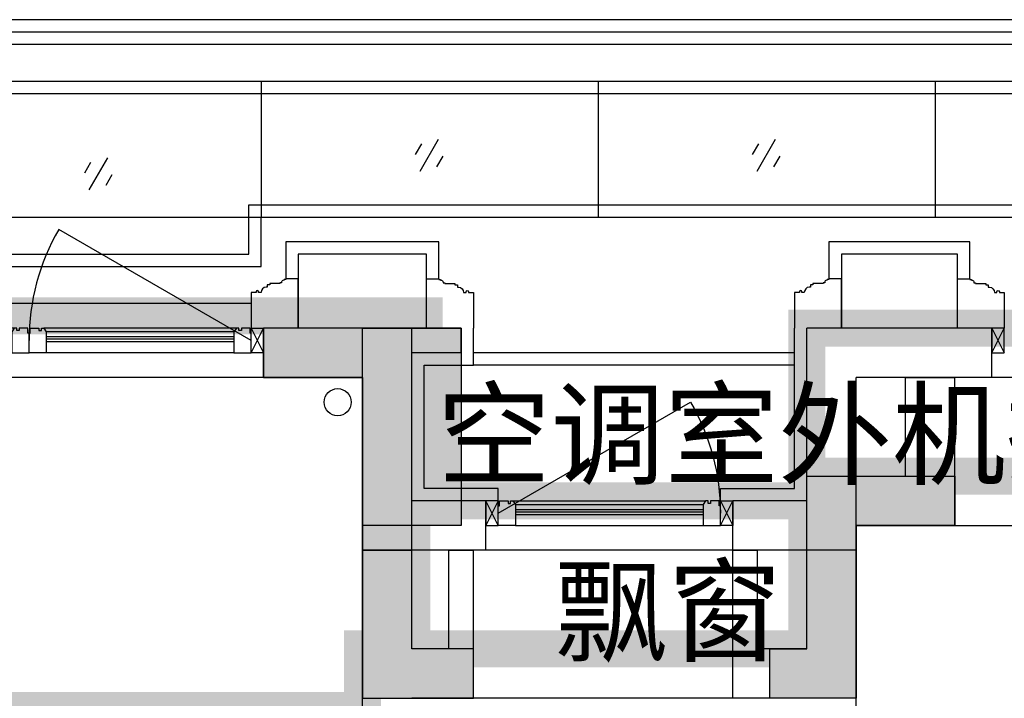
# Model space of a CAD drawing. Header units: millimetres. Extents: x 296296 to 297283, y 219875 to 220035.
# Tile 20 of 256: x 296572.93 to 296576.91, y 220019.69 to 220022.44. Entities that reach past the tile are written whole.
import ezdxf

# ---------------------------------------------------------------- set-up
doc = ezdxf.new("R2010")
doc.units = ezdxf.units.MM
doc.linetypes.add('-DASH', pattern=[0.35, 0.25, -0.1])
for name, color, linetype, lineweight in [('面积-基底-基底-1', 11, 'Continuous', 0), ('面积-计容-住宅-0.5', 1, 'Continuous', 0), ('面积-计容-住宅-1', 1, 'Continuous', 0)]:
    doc.layers.add(name, color=color, linetype=linetype, lineweight=lineweight)
doc.styles.get("Standard").update_dxf_attribs({"font": 'arial.ttf'})

# ---------------------------------------------------------------- blocks, each defined once
blk = doc.blocks.new('qAEWTW4ygrewyhreyteutu')
for points in [[(974974.9, 192758.4), (974974.9, 191458.4), (975424.9, 191458.4), (975424.9, 191658.4), (975174.9, 191658.4), (975174.9, 192958.4), (974574.9, 192958.4), (974574.9, 192758.4)], [(976974.9, 192158.4), (976974.9, 191458.4), (976624.9, 191458.4), (976624.9, 191658.4), (976774.9, 191658.4), (976774.9, 192358.4), (977374.9, 192358.4), (977374.9, 192158.4)]]:
    blk.add_hatch(color=253).paths.add_polyline_path(points)
at = {"color": 253}
for points in [[(974974.9, 192758.4), (974974.9, 191458.4), (975424.9, 191458.4), (975424.9, 191658.4), (975174.9, 191658.4), (975174.9, 192958.4), (974574.9, 192958.4), (974574.9, 192758.4), (974974.9, 192758.4)], [(976974.9, 192158.4), (976974.9, 191458.4), (976624.9, 191458.4), (976624.9, 191658.4), (976774.9, 191658.4), (976774.9, 192358.4), (977374.9, 192358.4), (977374.9, 192158.4), (976974.9, 192158.4)]]:
    blk.add_lwpolyline(points, close=True, dxfattribs=at)
blk = doc.blocks.new('dzuerujfysiktuykluyikyuj')
h = blk.add_hatch()
h.set_pattern_fill('钢筋混凝土', color=253, scale=100)
h.set_pattern_definition([(45, (0, 0), (-176.776695, 176.776695), []), (50, (0, 0), (717.26018, -62.75213), [75, -825]), (355, (0, 0), (-138.75133, 752.19213), [60, -660]), (100.4514, (59.8, -5.2), (578.5094, 689.43954), [63.7402, -701.1421]), (46.1842, (0, 200), (1067.24105, -165.519), [112.5, -1237.5]), (96.6356, (88.9, 186.2), (934.6627, 974.1179), [95.6103, -1051.713]), (351.1842, (0, 200), (934.6619, 974.1186), [90, -990]), (21, (100, 150), (596.90705, -402.6189), [75, -825]), (326, (100, 150), (243.31533, 725.15005), [60, -660]), (71.4514, (149.74, 116.45), (840.22263, 322.5305), [63.7402, -701.1421]), (37.5, (0, 0), (12.159855, 332.893854), [0, -652, 0, -670, 0, -662.5]), (7.5, (0, 0), (263.06954, 394.41171), [0, -382, 0, -637, 0, -252.5]), (327.5, (-223, 0), (533.822436, -22.55487), [0, -250, 0, -780, 0, -1035]), (317.5, (-323, 0), (583.18617, 100.10498), [0, -325, 0, -518, 0, -735])])
h.paths.add_polyline_path([(1106524.9, 389058.4), (1106524.9, 387258.4), (1106274.9, 387258.4), (1106274.9, 389058.4)])
h.paths.add_polyline_path([(1120674.9, 389058.4), (1120674.9, 387258.4), (1120424.9, 387258.4), (1120424.9, 389058.4)])
h.paths.add_polyline_path([(1088474.9, 389058.4), (1088474.9, 387258.4), (1088224.9, 387258.4), (1088224.9, 389058.4)])
h.paths.add_polyline_path([(1138724.9, 389058.4), (1138724.9, 387258.4), (1138474.9, 387258.4), (1138474.9, 389058.4)])
h.paths.add_polyline_path([(1113574.9, 387858.4), (1113574.9, 384858.4), (1113374.9, 384858.4), (1113374.9, 387858.4)])
h.paths.add_polyline_path([(1143674.9, 392958.4), (1143674.9, 391158.4), (1143474.9, 391158.4), (1143474.9, 392758.4), (1143174.9, 392758.4), (1143174.9, 392958.4)])
h.paths.add_polyline_path([(1083474.9, 392758.4), (1083474.9, 391158.4), (1083274.9, 391158.4), (1083274.9, 392958.4), (1083774.9, 392958.4), (1083774.9, 392758.4)])
h.paths.add_polyline_path([(1127074.9, 392758.4), (1127074.9, 391258.4), (1126874.9, 391258.4), (1126874.9, 392958.4), (1127424.9, 392958.4), (1127424.9, 392758.4)])
h.paths.add_polyline_path([(1100074.9, 392958.4), (1100074.9, 391258.4), (1099874.9, 391258.4), (1099874.9, 392758.4), (1099524.9, 392758.4), (1099524.9, 392958.4)])
h.paths.add_polyline_path([(1132274.9, 392958.4), (1132274.9, 391258.4), (1132074.9, 391258.4), (1132074.9, 392758.4), (1131724.9, 392758.4), (1131724.9, 392958.4)])
h.paths.add_polyline_path([(1094874.9, 392758.4), (1094874.9, 391258.4), (1094674.9, 391258.4), (1094674.9, 392958.4), (1095224.9, 392958.4), (1095224.9, 392758.4)])
h.paths.add_polyline_path([(1113974.9, 380258.4), (1113974.9, 380058.4), (1113374.9, 380058.4), (1113374.9, 381858.4), (1113574.9, 381858.4), (1113574.9, 380258.4)])
h.paths.add_polyline_path([(1145774.9, 392358.4), (1145774.9, 390658.4), (1145574.9, 390658.4), (1145574.9, 392158.4), (1145124.9, 392158.4), (1145124.9, 392358.4)])
h.paths.add_polyline_path([(1081374.9, 392158.4), (1081374.9, 390658.4), (1081174.9, 390658.4), (1081174.9, 392358.4), (1081824.9, 392358.4), (1081824.9, 392158.4)])
h.paths.add_polyline_path([(1141974.9, 380058.4), (1141974.9, 379458.4), (1141174.9, 379458.4), (1141174.9, 379658.4), (1141774.9, 379658.4), (1141774.9, 380258.4), (1142724.9, 380258.4), (1142724.9, 380058.4)])
h.paths.add_polyline_path([(1109774.9, 380058.4), (1109774.9, 379458.4), (1108974.9, 379458.4), (1108974.9, 379658.4), (1109574.9, 379658.4), (1109574.9, 380258.4), (1110524.9, 380258.4), (1110524.9, 380058.4)])
h.paths.add_polyline_path([(1117974.9, 379658.4), (1117974.9, 379458.4), (1117174.9, 379458.4), (1117174.9, 380058.4), (1116424.9, 380058.4), (1116424.9, 380258.4), (1117374.9, 380258.4), (1117374.9, 379658.4)])
h.paths.add_polyline_path([(1085774.9, 379658.4), (1085774.9, 379458.4), (1084974.9, 379458.4), (1084974.9, 380058.4), (1084224.9, 380058.4), (1084224.9, 380258.4), (1085174.9, 380258.4), (1085174.9, 379658.4)])
h.paths.add_polyline_path([(1115674.9, 392758.4), (1115674.9, 391158.4), (1115474.9, 391158.4), (1115474.9, 392158.4), (1115174.9, 392158.4), (1115174.9, 392358.4), (1115474.9, 392358.4), (1115474.9, 392958.4), (1115974.9, 392958.4), (1115974.9, 392758.4)])
h.paths.add_polyline_path([(1111474.9, 392158.4), (1111474.9, 391158.4), (1111274.9, 391158.4), (1111274.9, 392758.4), (1110974.9, 392758.4), (1110974.9, 392958.4), (1111474.9, 392958.4), (1111474.9, 392358.4), (1111774.9, 392358.4), (1111774.9, 392158.4)])
h.paths.add_polyline_path([(1130799.9, 387258.4), (1130799.9, 386658.4), (1128349.9, 386658.4), (1128349.9, 387258.4), (1128549.9, 387258.4), (1128549.9, 386858.4), (1130599.9, 386858.4), (1130599.9, 387258.4)])
h.paths.add_polyline_path([(1098599.9, 387258.4), (1098599.9, 386658.4), (1096149.9, 386658.4), (1096149.9, 387258.4), (1096349.9, 387258.4), (1096349.9, 386858.4), (1098399.9, 386858.4), (1098399.9, 387258.4)])
h.paths.add_polyline_path([(1128549.9, 389158.4), (1128549.9, 388743.4), (1128349.9, 388743.4), (1128349.9, 389358.4), (1130799.9, 389358.4), (1130799.9, 388743.4), (1130599.9, 388743.4), (1130599.9, 389158.4)])
h.paths.add_polyline_path([(1098599.9, 389358.4), (1098599.9, 388743.4), (1098399.9, 388743.4), (1098399.9, 389158.4), (1096349.9, 389158.4), (1096349.9, 388743.4), (1096149.9, 388743.4), (1096149.9, 389358.4)])
h.paths.add_polyline_path([(1125274.8, 392958.4), (1125274.8, 390058.4), (1125074.8, 390058.4), (1125074.8, 392758.4), (1124674.9, 392758.4), (1124674.9, 392958.4)])
h.paths.add_polyline_path([(1101874.9, 392758.4), (1101874.9, 390058.4), (1101674.9, 390058.4), (1101674.9, 392958.4), (1102274.9, 392958.4), (1102274.9, 392758.4)])
h.paths.add_polyline_path([(1093074.9, 392958.4), (1093074.9, 390058.4), (1092874.9, 390058.4), (1092874.9, 392758.4), (1092474.9, 392758.4), (1092474.9, 392958.4)])
h.paths.add_polyline_path([(1134074.9, 392758.4), (1134074.9, 390058.4), (1133874.9, 390058.4), (1133874.9, 392958.4), (1134474.9, 392958.4), (1134474.9, 392758.4)])
h.paths.add_polyline_path([(1145774.9, 383408.4), (1145774.9, 380058.4), (1145174.9, 380058.4), (1145174.9, 380258.4), (1145574.9, 380258.4), (1145574.9, 383408.4)])
h.paths.add_polyline_path([(1081774.9, 380258.4), (1081774.9, 380058.4), (1081174.9, 380058.4), (1081174.9, 383408.4), (1081374.9, 383408.4), (1081374.9, 380258.4)])
h.paths.add_polyline_path([(1100774.9, 386658.4), (1100774.9, 388108.4), (1100574.9, 388108.4), (1100574.9, 386658.4)])
h.paths.add_polyline_path([(1100774.9, 388708.4), (1100774.9, 389358.4), (1099874.9, 389358.4), (1099874.9, 389158.4), (1100574.9, 389158.4), (1100574.9, 388708.4)])
h.paths.add_polyline_path([(1126374.9, 386658.4), (1126374.9, 388108.4), (1126174.9, 388108.4), (1126174.9, 386658.4)])
h.paths.add_polyline_path([(1126374.9, 388708.4), (1126374.9, 389158.4), (1127074.9, 389158.4), (1127074.9, 389358.4), (1126174.9, 389358.4), (1126174.9, 388708.4)])
h.paths.add_polyline_path([(1094174.9, 389158.4), (1094174.9, 386658.4), (1093974.9, 386658.4), (1093974.9, 389358.4), (1094874.9, 389358.4), (1094874.9, 389158.4)])
h.paths.add_polyline_path([(1132974.9, 389358.4), (1132974.9, 386658.4), (1132774.9, 386658.4), (1132774.9, 389158.4), (1132074.9, 389158.4), (1132074.9, 389358.4)])
h.paths.add_polyline_path([(1088474.9, 392958.4), (1088474.9, 392158.4), (1088074.9, 392158.4), (1088074.9, 392958.4)])
h.paths.add_polyline_path([(1106674.9, 392958.4), (1106674.9, 392158.4), (1106274.9, 392158.4), (1106274.9, 392958.4)])
h.paths.add_polyline_path([(1094174.9, 379658.4), (1094174.9, 379258.4), (1093474.9, 379258.4), (1093474.9, 379658.4)])
h.paths.add_polyline_path([(1101274.9, 379658.4), (1101274.9, 379258.4), (1100574.9, 379258.4), (1100574.9, 379658.4)])
h.paths.add_polyline_path([(1126374.9, 379658.4), (1126374.9, 379258.4), (1125674.9, 379258.4), (1125674.9, 379658.4)])
h.paths.add_polyline_path([(1133474.9, 379658.4), (1133474.9, 379258.4), (1132774.9, 379258.4), (1132774.9, 379658.4)])
h.paths.add_polyline_path([(1138874.9, 392958.4), (1138874.9, 392158.4), (1138474.9, 392158.4), (1138474.9, 392958.4)])
h.paths.add_polyline_path([(1120674.9, 392958.4), (1120674.9, 392158.4), (1120274.9, 392158.4), (1120274.9, 392958.4)])
at = {"color": 253}
blk.add_lwpolyline([(1106674.9, 392958.4), (1106674.9, 392158.4), (1106274.9, 392158.4), (1106274.9, 392958.4), (1106674.9, 392958.4)], close=True, dxfattribs=at)
blk = doc.blocks.new('eqrujhe5tjyrk6ryakyrkjyrautu')
at = {"color": 253}
for s, p in [('空调室外机搁板', (832477.8, 434359.5)), ('飘窗', (832952.5, 433644))]:
    blk.add_text(s, height=337.59, dxfattribs=at).set_placement(p)
blk = doc.blocks.new('*U990')
at = {"color": 253}
blk.add_lwpolyline([(0, 160), (0, -40), (50, -40), (50, -37), (57, -37), (57, -34), (60, -34, 0.414214), (67, -27), (67, -24), (74, -24), (74, -21), (115, -21), (115, -16), (125, -16), (125, -6), (130, -6, 0.403991), (150, 15), (160, 15), (160, 12.5, 1), (170, 12.5), (170, 15), (190, 15), (190, 160)], format="xyb", dxfattribs=at)
blk = doc.blocks.new('185洋房外包（1F南入）-中间（西）-（报建版）$0$seyesryhertyheryetrye')
at = {"color": 253}
blk.add_lwpolyline([(22072.7, 23949.6), (22022.7, 23949.6), (22022.7, 23849.6), (22072.7, 23849.6)], close=True, dxfattribs=at)
for points in [[(22022.7, 23849.6), (22072.7, 23949.6)], [(22022.7, 23949.6), (22072.7, 23849.6)]]:
    blk.add_lwpolyline(points, dxfattribs=at)
blk = doc.blocks.new('*U991')
at = {"color": 253}
for points in [[(7970, 815), (7970, 900), (7900, 900), (7900, 820), (7905, 820), (7905, 800), (7940, 800), (7940, 810), (7950, 810), (7950, 800), (7960, 800)], [(8730, 815), (8730, 900), (8800, 900), (8800, 820), (8795, 820), (8795, 800), (8760, 800), (8760, 810), (8750, 810), (8750, 800), (8740, 800)]]:
    blk.add_lwpolyline(points, close=True, dxfattribs=at)
for points in [[(7970, 900), (8730, 900)], [(7970, 855), (8730, 855)], [(7970, 845), (8730, 845)], [(7960, 800), (8740, 800)], [(7970, 835), (8730, 835)], [(7970, 815), (8730, 815)]]:
    blk.add_lwpolyline(points, dxfattribs=at)
blk = doc.blocks.new('185洋房外包（1F南入）-中间（西）-（报建版）')
at = {"color": 253, "linetype": 'Continuous'}
for p, q in [((25100, 13400), (24600, 13400)), ((24600, 13200), (24600, 13400)), ((25400, 13400), (25100, 13400)), ((25400, 13300), (25400, 13400)), ((27550, 13400), (26800, 13400)), ((26800, 12700), (26800, 13400)), ((27550, 13200), (27550, 13400)), ((25200, 12700), (25200, 13300)), ((25400, 13300), (25200, 13300)), ((25000, 13200), (24600, 13200)), ((25000, 12500), (25000, 13200)), ((27550, 13200), (27000, 13200)), ((27000, 12500), (27000, 13200)), ((25500, 12700), (25200, 12700)), ((25500, 12500), (25500, 12700)), ((26800, 12700), (26500, 12700)), ((26500, 12500), (26500, 12700)), ((25500, 12500), (25000, 12500)), ((27000, 12500), (26500, 12500))]:
    blk.add_line(p, q, dxfattribs=at)
at = {"color": 253}
for points in [[(16100, 13850), (32200, 13850)], [(25310, 13600), (25310, 13750), (24690, 13750), (24690, 13600)], [(27460, 13600), (27460, 13750), (26890, 13750), (26890, 13600)], [(25260, 13400), (25260, 13700), (24740, 13700), (24740, 13400)], [(27410, 13400), (27410, 13700), (26940, 13700), (26940, 13400)], [(24550, 13500), (21850, 13500)], [(26750, 13300), (25450, 13300)], [(26750, 13250), (25450, 13250)], [(24600, 13200), (21800, 13200)], [(29150, 13200), (27550, 13200)], [(26500, 12500), (25500, 12500)]]:
    blk.add_lwpolyline(points, dxfattribs=at)
for points in [[(24550, 13350), (23770.6, 13800, 0.131652), (23650, 13350)], [(25550, 12650), (26329.4, 13100, -0.131652), (26450, 12650)], [(25550, 12650), (26329.4, 13100, -0.131652), (26450, 12650)]]:
    blk.add_lwpolyline(points, format="xyb", dxfattribs=at)
at = {"color": 253, "rotation": 180}
for name, p in [('*U990', (24740, 13560)), ('*U990', (26940, 13560)), ('*U991', (31550, 14200)), ('*U991', (32450, 14200)), ('185洋房外包（1F南入）-中间（西）-（报建版）$0$seyesryhertyheryetrye', (47572.7, 36549.6))]:
    blk.add_blockref(name, p, dxfattribs=at)
at = {"color": 253, "xscale": -1, "rotation": 180}
for name, p in [('*U990', (25260, 13560)), ('*U990', (27410, 13560)), ('185洋房外包（1F南入）-中间（西）-（报建版）$0$seyesryhertyheryetrye', (2527.3, 37249.6)), ('*U991', (17650, 13500)), ('185洋房外包（1F南入）-中间（西）-（报建版）$0$seyesryhertyheryetrye', (4427.3, 36549.6))]:
    blk.add_blockref(name, p, dxfattribs=at)
at = {"color": 253}
blk.add_blockref('185洋房外包（1F南入）-中间（西）-（报建版）$0$seyesryhertyheryetrye', (5527.3, -10549.6), dxfattribs=at)
blk = doc.blocks.new('dsrhuaetrdyheatytreytre1')
at = {"color": 253}
for points in [[(984074.9, 435308.4), (984074.9, 436208.4), (994074.9, 436208.4), (994074.9, 435308.4)], [(984124.9, 435308.4), (984124.9, 436158.4), (994024.9, 436158.4), (994024.9, 435308.4)], [(984174.9, 435308.4), (984174.9, 436108.4), (993974.9, 436108.4), (993974.9, 435308.4)], [(987054.9, 435958.4), (987054.9, 435408.4)], [(988419.9, 435958.4), (988419.9, 435408.4)], [(989784.9, 435958.4), (989784.9, 435408.4)], [(989834.9, 435458.4), (984374.9, 435458.4), (984374.9, 435908.4), (993774.9, 435908.4), (993774.9, 435458.4), (992514.9, 435458.4), (992514.9, 435258.4), (989834.9, 435258.4), (989834.9, 435458.4)], [(987702.4, 435723.4), (987777.4, 435593.5)], [(989067.4, 435723.4), (989142.4, 435593.5)], [(987770.7, 435705.1), (987795.7, 435661.8)], [(989135.7, 435705.1), (989160.7, 435661.8)], [(987684.1, 435655.1), (987709.1, 435611.8)], [(989049.1, 435655.1), (989074.1, 435611.8)], [(990407.5, 435648.4), (990482.5, 435518.5)], [(990475.8, 435630.1), (990500.8, 435586.8)], [(990389.2, 435580.1), (990414.2, 435536.8)]]:
    blk.add_lwpolyline(points, dxfattribs=at)
blk.add_lwpolyline([(989784.9, 435408.4), (984324.9, 435408.4), (984324.9, 435958.4), (993824.9, 435958.4), (993824.9, 435408.4), (992564.9, 435408.4), (992564.9, 435208.4), (989784.9, 435208.4)], close=True, dxfattribs=at)
blk = doc.blocks.new('185洋房-中间套-1F南入（报建版）-旧规')
at = {"color": 253, "linetype": 'Continuous'}
for p, q in [((27200, 12800), (27200, 13200)), ((27200, 13200), (27400, 13200)), ((27400, 12600), (27400, 13200)), ((26800, 12800), (27200, 12800)), ((26800, 12100), (26800, 12800)), ((27000, 12600), (27400, 12600)), ((27000, 12000), (27000, 12600)), ((25000, 12000), (25000, 12500)), ((25000, 12500), (25200, 12500)), ((25200, 12100), (25200, 12500)), ((25350, 12100), (25350, 12500)), ((25350, 12500), (25450, 12500)), ((25450, 11900), (25450, 12500)), ((26500, 11900), (26500, 12500)), ((26500, 12500), (26600, 12500)), ((26600, 12100), (26600, 12500)), ((25350, 12100), (25200, 12100)), ((26800, 12100), (26600, 12100)), ((25000, 11850), (25000, 12000)), ((27000, 9800), (27000, 12000))]:
    blk.add_line(p, q, dxfattribs=at)
at = {"color": 253}
for points in [[(25550, 12700), (25550, 12750), (25250, 12750), (25250, 13250), (25450, 13250), (25450, 13400)], [(26450, 12700), (26450, 12750), (26750, 12750), (26750, 13400)], [(27400, 12600), (29600, 12600)], [(26900, 11900), (25200, 11900)]]:
    blk.add_lwpolyline(points, dxfattribs=at)
blk.add_circle((24900, 13100), 55, dxfattribs=at)

msp = doc.modelspace()

# ---------------------------------------------------------------- block references
at = {"yscale": 0.001, "zscale": 0.001}
for name, p, xscale in [('dsrhuaetrdyheatytreytre1', (297563.689, 219586.235), -0.001), ('185洋房外包（1F南入）-中间（西）-（报建版）', (296549.3141, 220007.7935), 0.001), ('qAEWTW4ygrewyhreyteutu', (295599.3393, 219828.235), 0.001), ('dzuerujfysiktuykluyikyuj', (295468.0393, 219628.235), 0.001), ('eqrujhe5tjyrk6ryakyrkjyrautu', (295742.1393, 219586.235), 0.001)]:
    msp.add_blockref(name, p, dxfattribs=dict(at, xscale=xscale))

# ---------------------------------------------------------------- next in the draw order: block references
at = {"xscale": 0.001, "yscale": 0.001, "zscale": 0.001}
msp.add_blockref('185洋房-中间套-1F南入（报建版）-旧规', (296549.3141, 220007.7935), dxfattribs=at)

# ---------------------------------------------------------------- next in the draw order: linework, layer by layer
at = {"layer": '面积-基底-基底-1', "const_width": 0.15}
msp.add_lwpolyline([(296600.3641, 220021.1935), (296600.3641, 220021.2435), (296594.8641, 220021.2435), (296594.8641, 220021.1935), (296593.3141, 220021.1935), (296593.3141, 220021.2435), (296588.4641, 220021.2435), (296588.4641, 220020.4935), (296586.9141, 220020.4935), (296586.9141, 220021.1935), (296583.5141, 220021.1935), (296583.5141, 220020.5935), (296579.5141, 220020.5935), (296579.5141, 220021.1935), (296576.1141, 220021.1935), (296576.1141, 220020.4935), (296574.5641, 220020.4935), (296574.5641, 220021.2435), (296569.7141, 220021.2435), (296569.7141, 220021.1935), (296568.1641, 220021.1935), (296568.1641, 220021.2435), (296562.6641, 220021.2435)], dxfattribs=at)
at = {"layer": '面积-计容-住宅-0.5', "color": 1, "linetype": '-DASH', "const_width": 0.15}
msp.add_lwpolyline([(296569.6642, 220020.6435), (296569.6641, 220020.5935), (296568.1141, 220020.5935), (296568.1141, 220018.4935), (296569.7142, 220018.4935), (296569.7142, 220019.6435), (296574.3141, 220019.6435), (296574.3141, 220019.8935), (296574.5141, 220019.8935), (296574.5141, 220020.4935), (296574.5641, 220020.4935), (296574.5641, 220021.2435), (296569.6641, 220021.2435), (296569.6641, 220020.6435), (296569.6642, 220020.6435)], dxfattribs=at)
at = {"layer": '面积-计容-住宅-1', "const_width": 0.15}
msp.add_lwpolyline([(296569.7141, 220018.4935), (296569.7141, 220019.6435), (296574.3141, 220019.6435), (296574.3141, 220019.8935), (296576.1141, 220019.8935), (296576.1141, 220020.4935), (296576.1141, 220020.4935), (296576.1141, 220020.5935), (296579.3141, 220020.5935), (296579.3141, 220020.5935), (296579.5141, 220020.5935), (296579.5141, 220019.9935), (296581.5141, 220019.9935), (296581.5141, 220008.8935), (296577.6141, 220008.8935), (296577.6141, 220010.0435), (296568.7141, 220010.0435), (296568.7141, 220016.0935), (296569.5141, 220016.0935), (296569.5141, 220017.1935), (296568.7141, 220017.1935), (296568.7141, 220017.4935), (296568.0141, 220017.4935), (296568.0141, 220018.4935)], close=True, dxfattribs=at)

doc.saveas('drawing.dxf')
